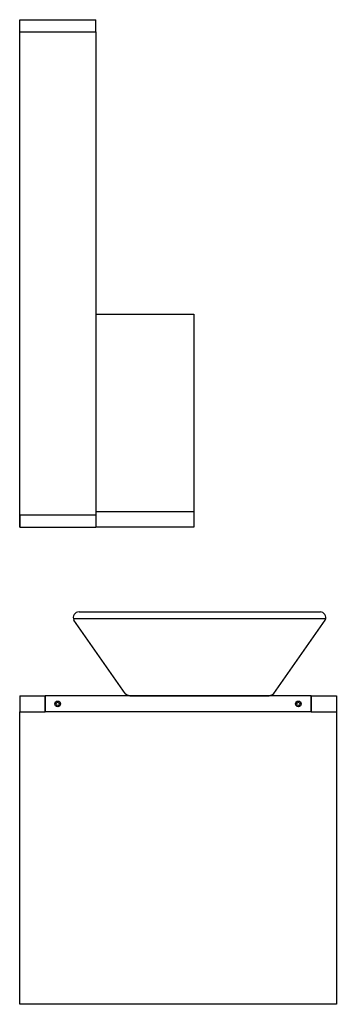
# Model space of a CAD drawing. Header units: millimetres. Extents: x 172.74 to 173.24, y 1892.62 to 1894.17.
import ezdxf

# ---------------------------------------------------------------- set-up
doc = ezdxf.new("R2010")
doc.units = ezdxf.units.MM
doc.layers.add('SANINDUSA', color=3, linetype='Continuous')

msp = doc.modelspace()

# ---------------------------------------------------------------- linework, layer by layer
at = {"layer": 'SANINDUSA', "ltscale": 50}
for p, q in [((172.7363, 1894.1541), (172.7363, 1894.1731)), ((172.7363, 1894.1731), (172.8563, 1894.1731)), ((172.8563, 1894.1541), (172.8563, 1894.1731)), ((172.7363, 1894.1541), (172.8563, 1894.1541)), ((172.7363, 1894.1541), (172.8563, 1894.1541)), ((172.7363, 1893.3921), (172.7363, 1894.1541)), ((172.8563, 1894.1541), (172.8563, 1893.3921)), ((172.7363, 1893.3731), (172.7363, 1893.7091)), ((172.8563, 1893.7091), (173.0113, 1893.7091)), ((173.0113, 1893.7091), (173.0113, 1893.3731)), ((172.7363, 1893.3921), (172.7363, 1893.3731)), ((172.8563, 1893.3921), (172.7363, 1893.3921)), ((172.8563, 1893.3981), (173.0116, 1893.3981)), ((172.8563, 1893.3921), (172.8563, 1893.3731)), ((172.7363, 1893.3731), (172.8563, 1893.3731)), ((173.0113, 1893.3731), (172.8563, 1893.3731)), ((172.7363, 1893.1072), (172.7363, 1893.0822)), ((172.7363, 1893.1072), (172.7763, 1893.1072)), ((172.7763, 1893.0822), (172.7763, 1893.1072)), ((172.7763, 1893.1072), (172.7763, 1893.0822)), ((173.1963, 1893.1072), (172.7763, 1893.1072)), ((173.1963, 1893.0822), (173.1963, 1893.1072)), ((173.1963, 1893.1072), (173.1963, 1893.0822)), ((173.1963, 1893.1072), (173.2363, 1893.1072)), ((173.2363, 1893.1072), (173.2363, 1893.0822)), ((172.7363, 1893.0822), (172.7763, 1893.0822)), ((172.7363, 1892.6212), (172.7363, 1893.0822)), ((173.1963, 1893.0822), (172.7763, 1893.0822)), ((173.1963, 1893.0822), (173.2363, 1893.0822)), ((173.2363, 1893.0822), (173.2363, 1892.6212)), ((173.2363, 1892.6212), (172.7363, 1892.6212))]:
    msp.add_line(p, q, dxfattribs=at)
at = {"layer": 'SANINDUSA', "linetype": 'Continuous'}
for p, q in [((173.2194, 1893.2288), (172.8212, 1893.2288)), ((172.9131, 1893.1072), (173.1275, 1893.1072))]:
    msp.add_line(p, q, dxfattribs=at)
at = {"layer": 'SANINDUSA'}
for p, q in [((172.83, 1893.2396), (173.2114, 1893.2396)), ((172.9029, 1893.1112), (172.8218, 1893.2268)), ((173.1377, 1893.1112), (173.2187, 1893.2268))]:
    msp.add_line(p, q, dxfattribs=at)
at = {"layer": 'SANINDUSA', "ltscale": 50}
for centre, radius in [((172.7963, 1893.0947), 0.0045), ((172.7963, 1893.0947), 0.0025), ((173.1763, 1893.0947), 0.0045), ((173.1763, 1893.0947), 0.0025)]:
    msp.add_circle(centre, radius, dxfattribs=at)
at = {"layer": 'SANINDUSA'}
for centre, start, end in [((172.83, 1893.2306), 90, 204.8661), ((173.2106, 1893.2306), 335.1339, 90)]:
    msp.add_arc(centre, 0.009, start, end, dxfattribs=at)
at = {"layer": 'SANINDUSA', "linetype": 'Continuous'}
for centre, start, end in [((172.9131, 1893.1222), 227.109, 270), ((173.1275, 1893.1222), 270, 312.891)]:
    msp.add_arc(centre, 0.015, start, end, dxfattribs=at)

doc.saveas('drawing.dxf')
